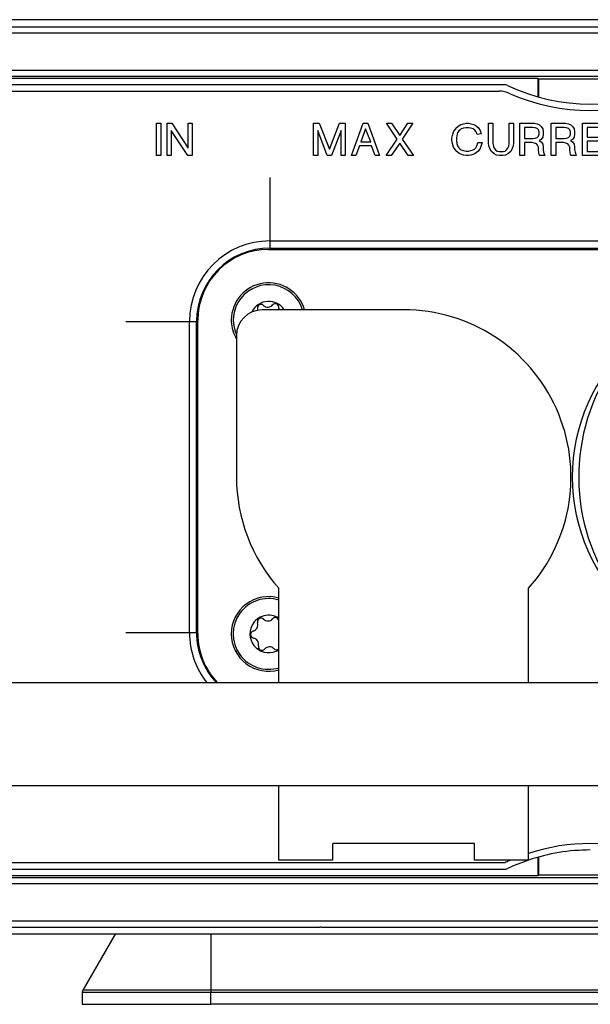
# Model space of a CAD drawing. Header units: millimetres. Extents: x -316 to -124, y 76 to 166.
# Tile 4 of 8: x -264 to -220, y 82 to 158. Entities that reach past the tile are written whole.
import ezdxf

# ---------------------------------------------------------------- set-up
doc = ezdxf.new("R2010")
doc.units = ezdxf.units.MM

# ---------------------------------------------------------------- blocks, each defined once
blk = doc.blocks.new('Linsenschraube_DIN7500-M4x12-TX20-P-R2R_3_1_1_1_1_1_1__10', base_point=(-253.25, 87.721))
at = {"color": 1, "linetype": 'Continuous'}
for p, q in [((-253.25, 87.721), (-252.572, 87.721)), ((-252.572, 87.721), (-252.1, 87.721)), ((-252.1, 87.721), (-247.797, 87.721)), ((-247.797, 87.721), (-246.9, 87.721)), ((-246.9, 87.721), (-245.75, 87.721))]:
    blk.add_line(p, q, dxfattribs=at)
blk = doc.blocks.new('05_02515_P_Linsenschraube_DIN7985-M4x10_1_1_1_1_1_1__12', base_point=(-248.4, 106.721))
at = {"color": 7, "linetype": 'Continuous'}
for p, q in [((-247.145, 106.721), (-248.4, 106.721)), ((-246.4, 106.721), (-247.145, 106.721)), ((-244.2, 106.721), (-246.4, 106.721)), ((-244.07, 106.721), (-244.2, 106.721)), ((-242.4, 106.721), (-244.07, 106.721)), ((-240.4, 106.721), (-242.4, 106.721))]:
    blk.add_line(p, q, dxfattribs=at)
blk = doc.blocks.new('Print-bestückt__13', base_point=(-264.2, 106.721))
at = {"color": 7, "linetype": 'Continuous'}
for p, q in [((-255.399, 106.721), (-264.2, 106.721)), ((-249.057, 106.721), (-255.399, 106.721)), ((-248.976, 106.721), (-249.057, 106.721)), ((-248.4, 106.721), (-248.976, 106.721)), ((-247.145, 106.721), (-248.4, 106.721)), ((-246.4, 106.721), (-247.145, 106.721)), ((-244.2, 106.721), (-246.4, 106.721)), ((-244.07, 106.721), (-244.2, 106.721)), ((-242.4, 106.721), (-244.07, 106.721)), ((-240.4, 106.721), (-242.4, 106.721)), ((-224.8, 106.721), (-240.4, 106.721)), ((-215.2, 106.721), (-224.8, 106.721)), ((-199.6, 106.721), (-215.2, 106.721)), ((-197.6, 106.721), (-199.6, 106.721)), ((-195.93, 106.721), (-197.6, 106.721)), ((-195.8, 106.721), (-195.93, 106.721)), ((-193.6, 106.721), (-195.8, 106.721)), ((-192.855, 106.721), (-193.6, 106.721)), ((-191.6, 106.721), (-192.855, 106.721)), ((-191.024, 106.721), (-191.6, 106.721)), ((-190.943, 106.721), (-191.024, 106.721)), ((-187.1, 106.721), (-190.943, 106.721))]:
    blk.add_line(p, q, dxfattribs=at)
blk = doc.blocks.new('Senkschraube_ISO14586-C-TX10-A4-2_1_1_1_1__16', base_point=(-247.75, 107.771))
at = {"color": 7, "linetype": 'Continuous'}
for centre, radius, start, end in [((-245, 110.521), 2.75, 73.08761, 286.91239), ((-245, 110.521), 1.452, 56.56581, 152.29033), ((-244.479, 111.512), 0.28, 345.63209, 138.94857), ((-245, 110.521), 1.452, 152.29033, 303.43419), ((-246.327, 111.217), 0.49, 285.63208, 18.94857), ((-245.598, 111.468), 0.28, 45.6321, 198.94857), ((-245.06, 112.018), 0.49, 225.63208, 318.94857), ((-246.119, 110.476), 0.28, 105.6321, 258.94855), ((-246.267, 109.72), 0.49, 345.63208, 78.94858), ((-245.521, 109.529), 0.28, 165.6321, 318.94856), ((-244.94, 109.023), 0.49, 45.63209, 138.94858), ((-244.402, 109.574), 0.28, 225.63209, 316.0796)]:
    blk.add_arc(centre, radius, start, end, dxfattribs=at)
blk = doc.blocks.new('Senkschraube_ISO14586-C-TX10-A4-2_1_1_1__17', base_point=(-247.75, 133.774))
at = {"color": 7, "linetype": 'Continuous'}
for centre, radius, start, end in [((-245, 134.921), 2.75, 16.91239, 204.65486), ((-245, 134.921), 1.452, 33.43419, 152.29033), ((-245, 134.921), 1.452, 152.29033, 154.31578), ((-245.598, 135.868), 0.28, 45.6321, 198.94857), ((-246.327, 135.617), 0.49, 8.65673, 18.94857), ((-245.06, 136.418), 0.49, 225.63208, 318.94857), ((-244.479, 135.912), 0.28, 345.63209, 138.94857), ((-243.733, 135.721), 0.49, 165.63209, 180)]:
    blk.add_arc(centre, radius, start, end, dxfattribs=at)
blk = doc.blocks.new('Geraetestecker-NAC3PX__21', base_point=(-250.5, 106.721))
at = {"color": 7, "linetype": 'Continuous'}
for p, q in [((-245, 140.421), (-195, 140.421)), ((-250.5, 110.521), (-250.5, 134.921)), ((-189.5, 134.921), (-189.5, 110.521))]:
    blk.add_line(p, q, dxfattribs=at)
for centre, radius, start, end in [((-245, 134.921), 5.5, 90, 180), ((-195, 134.921), 5.5, 0, 90), ((-245, 134.921), 2.9, 16.01339, 180), ((-244.9, 134.871), 3.001, 179.04529, 180.95471), ((-245.001, 134.924), 2.901, 182.04201, 210.51741), ((-207.2, 122.721), 14.2, 132.52013, 180), ((-207.2, 122.721), 14.2, 180, 227.47987), ((-245, 110.521), 2.9, 73.98661, 180), ((-195, 110.521), 2.9, 253.98661, 59.68174), ((-245, 110.521), 5.5, 180, 223.70211), ((-245, 110.521), 2.9, 180, 286.01339), ((-195, 110.521), 5.5, 316.29789, 0)]:
    blk.add_arc(centre, radius, start, end, dxfattribs=at)
blk = doc.blocks.new('Buegelgriff__22', base_point=(-290, 96.721))
at = {"color": 7, "linetype": 'Continuous'}
for p, q in [((-264.2, 106.721), (-270, 106.721)), ((-255.399, 106.721), (-264.2, 106.721)), ((-249.057, 106.721), (-255.399, 106.721)), ((-248.976, 106.721), (-249.057, 106.721)), ((-248.4, 106.721), (-248.976, 106.721)), ((-247.145, 106.721), (-248.4, 106.721)), ((-246.4, 106.721), (-247.145, 106.721)), ((-244.2, 106.721), (-246.4, 106.721)), ((-244.07, 106.721), (-244.2, 106.721)), ((-242.4, 106.721), (-244.07, 106.721)), ((-240.4, 106.721), (-242.4, 106.721)), ((-224.8, 106.721), (-240.4, 106.721)), ((-215.2, 106.721), (-224.8, 106.721)), ((-170, 98.721), (-270, 98.721))]:
    blk.add_line(p, q, dxfattribs=at)
blk = doc.blocks.new('Kupplungsplatte__27', base_point=(-259.5, 81.721))
at = {"color": 7, "linetype": 'Continuous'}
for p, q in [((-250.134, 91.721), (-253.726, 91.721)), ((-249.75, 91.721), (-250.134, 91.721)), ((-249.5, 91.721), (-249.75, 91.721)), ((-245.5, 91.721), (-249.5, 91.721)), ((-244.495, 91.721), (-245.5, 91.721)), ((-243.246, 91.721), (-244.495, 91.721)), ((-241.25, 91.721), (-243.246, 91.721)), ((-237, 91.721), (-241.25, 91.721)), ((-232.75, 91.721), (-237, 91.721)), ((-228.5, 91.721), (-232.75, 91.721)), ((-224.25, 91.721), (-228.5, 91.721)), ((-224.07, 91.721), (-224.25, 91.721)), ((-215.75, 91.721), (-215.93, 91.721)), ((-211.5, 91.721), (-215.75, 91.721)), ((-207.25, 91.721), (-211.5, 91.721)), ((-203, 91.721), (-207.25, 91.721)), ((-198.75, 91.721), (-203, 91.721)), ((-196.754, 91.721), (-198.75, 91.721)), ((-195.505, 91.721), (-196.754, 91.721)), ((-194.5, 91.721), (-195.505, 91.721)), ((-190.5, 91.721), (-194.5, 91.721)), ((-190.25, 91.721), (-190.5, 91.721)), ((-189.866, 91.721), (-190.25, 91.721)), ((-186.274, 91.721), (-189.866, 91.721)), ((-256.936, 87.162), (-259.443, 82.819)), ((-183.064, 87.162), (-180.557, 82.819)), ((-259.483, 82.674), (-259.5, 81.721)), ((-180.517, 82.674), (-180.5, 81.721)), ((-259.5, 81.721), (-249.5, 81.721)), ((-190.5, 81.721), (-249.5, 81.721)), ((-180.5, 81.721), (-190.5, 81.721))]:
    blk.add_line(p, q, dxfattribs=at)
at = {"color": 1, "linetype": 'Continuous'}
for p, q in [((-227.132, 87.721), (-226.994, 87.721)), ((-249.5, 87.162), (-249.5, 82.819)), ((-190.5, 87.162), (-190.5, 82.819)), ((-249.5, 82.819), (-259.443, 82.819)), ((-190.5, 82.819), (-249.5, 82.819)), ((-249.5, 82.819), (-249.5, 82.674)), ((-190.5, 82.819), (-190.5, 82.674)), ((-190.5, 82.819), (-180.557, 82.819)), ((-259.483, 82.674), (-249.5, 82.674)), ((-249.5, 82.674), (-190.5, 82.674)), ((-249.5, 81.721), (-249.5, 82.674)), ((-190.5, 81.721), (-190.5, 82.674)), ((-180.517, 82.674), (-190.5, 82.674))]:
    blk.add_line(p, q, dxfattribs=at)
blk.add_arc((-240.905, 86.721), 1, 90.51811, 97.01025, dxfattribs=at)
at = {"color": 7, "linetype": 'Continuous'}
for centre, start, end in [((-259.183, 82.669), 150, 179), ((-180.817, 82.669), 1, 30)]:
    blk.add_arc(centre, 0.3, start, end, dxfattribs=at)
blk = doc.blocks.new('Gummi-Dichtkappe-SCNAC-PX__28', base_point=(-256.1, 92.921))
at = {"color": 1, "linetype": 'Continuous'}
for p, q in [((-244.9, 146.021), (-244.9, 141.075)), ((-195.1, 146.021), (-195.1, 141.075)), ((-244.9, 141.075), (-195.1, 141.075)), ((-244.9, 141.075), (-244.9, 140.521)), ((-195.1, 141.075), (-195.1, 140.521)), ((-256.1, 134.821), (-251.154, 134.821)), ((-251.154, 110.621), (-251.154, 134.821)), ((-251.154, 134.821), (-250.6, 134.821)), ((-188.846, 134.821), (-189.4, 134.821)), ((-188.846, 134.821), (-188.846, 110.621)), ((-183.9, 134.821), (-188.846, 134.821)), ((-256.1, 110.621), (-251.154, 110.621)), ((-251.154, 110.621), (-250.6, 110.621)), ((-188.846, 110.621), (-189.4, 110.621)), ((-183.9, 110.621), (-188.846, 110.621))]:
    blk.add_line(p, q, dxfattribs=at)
at = {"color": 7, "linetype": 'Continuous'}
for p, q in [((-244.9, 140.521), (-195.1, 140.521)), ((-192.1, 138.121), (-205.5, 138.121)), ((-234.5, 135.721), (-245.5, 135.721)), ((-190.1, 122.721), (-190.1, 136.121)), ((-250.6, 110.621), (-250.6, 134.821)), ((-189.4, 134.821), (-189.4, 110.621)), ((-247.5, 133.721), (-247.5, 122.721)), ((-244.208, 111.443), (-244.2, 114.066)), ((-224.8, 106.721), (-224.8, 114.066)), ((-244.2, 106.721), (-244.208, 111.443)), ((-215.2, 110.76), (-215.2, 106.721)), ((-195.8, 110.76), (-195.792, 109.599)), ((-195.792, 109.599), (-195.8, 106.721)), ((-244.2, 92.921), (-244.2, 98.721)), ((-224.803, 92.931), (-224.8, 98.721)), ((-215.2, 98.721), (-215.197, 92.931)), ((-195.8, 98.721), (-195.8, 92.921)), ((-229, 94.221), (-240, 94.221)), ((-240, 92.921), (-240, 94.221)), ((-229, 92.921), (-229, 94.221)), ((-211, 94.221), (-200, 94.221)), ((-211, 94.221), (-211, 92.921)), ((-200, 94.221), (-200, 92.921)), ((-240, 92.921), (-244.2, 92.921)), ((-224.803, 92.931), (-229, 92.921)), ((-215.197, 92.931), (-211, 92.921)), ((-200, 92.921), (-195.8, 92.921))]:
    blk.add_line(p, q, dxfattribs=at)
at = {"color": 1, "linetype": 'Continuous'}
for centre, start, end in [((-244.9, 134.821), 90, 180), ((-195.1, 134.821), 0, 90), ((-244.9, 110.621), 180, 218.57698), ((-195.1, 110.621), 321.42302, 0)]:
    blk.add_arc(centre, 6.254, start, end, dxfattribs=at)
at = {"color": 7, "linetype": 'Continuous'}
for centre, radius, start, end in [((-244.9, 134.821), 5.7, 90, 180), ((-195.1, 134.821), 5.7, 0, 90), ((-205.5, 122.721), 15.4, 90, 230.95946), ((-192.1, 136.121), 2, 0, 90), ((-245.5, 133.721), 2, 90, 180), ((-234.5, 122.721), 13, 318.2583, 90), ((-244.9, 134.871), 3.001, 179.04529, 180.95471), ((-234.5, 122.721), 13, 180, 221.7417), ((-205.5, 122.721), 15.4, 309.04054, 360), ((-244.9, 110.621), 5.7, 180, 223.17355), ((-195.1, 110.621), 5.7, 316.82645, 0)]:
    blk.add_arc(centre, radius, start, end, dxfattribs=at)
blk = doc.blocks.new('Gehaeuseschale-unten__29', base_point=(-304.002, 91.721))
at = {"color": 7, "linetype": 'Continuous'}
for p, q in [((-262.5, 91.721), (-266.25, 91.721)), ((-258.25, 91.721), (-262.5, 91.721)), ((-254, 91.721), (-258.25, 91.721)), ((-253.726, 91.721), (-254, 91.721)), ((-250.134, 91.721), (-253.726, 91.721)), ((-249.75, 91.721), (-250.134, 91.721)), ((-249.5, 91.721), (-249.75, 91.721)), ((-245.5, 91.721), (-249.5, 91.721)), ((-244.495, 91.721), (-245.5, 91.721)), ((-243.246, 91.721), (-244.495, 91.721)), ((-241.25, 91.721), (-243.246, 91.721)), ((-237, 91.721), (-241.25, 91.721)), ((-232.75, 91.721), (-237, 91.721)), ((-228.5, 91.721), (-232.75, 91.721)), ((-224.25, 91.721), (-228.5, 91.721)), ((-224.07, 91.721), (-224.25, 91.721))]:
    blk.add_line(p, q, dxfattribs=at)
blk = doc.blocks.new('Gehaeuseschale-unten-L5_0007876-schwarz__30', base_point=(-304.002, 91.721))
at = {"color": 7, "linetype": 'Continuous'}
for p, q in [((-262.5, 91.721), (-266.25, 91.721)), ((-258.25, 91.721), (-262.5, 91.721)), ((-254, 91.721), (-258.25, 91.721)), ((-253.726, 91.721), (-254, 91.721)), ((-250.134, 91.721), (-253.726, 91.721)), ((-249.75, 91.721), (-250.134, 91.721)), ((-249.5, 91.721), (-249.75, 91.721)), ((-245.5, 91.721), (-249.5, 91.721)), ((-244.495, 91.721), (-245.5, 91.721)), ((-243.246, 91.721), (-244.495, 91.721)), ((-241.25, 91.721), (-243.246, 91.721)), ((-237, 91.721), (-241.25, 91.721)), ((-232.75, 91.721), (-237, 91.721)), ((-228.5, 91.721), (-232.75, 91.721)), ((-224.25, 91.721), (-228.5, 91.721)), ((-224.07, 91.721), (-224.25, 91.721))]:
    blk.add_line(p, q, dxfattribs=at)
blk = doc.blocks.new('Rueckplatte__34', base_point=(-310.5, 84.221))
at = {"color": 7, "linetype": 'Continuous'}
for p, q in [((-226.652, 153.221), (-278.346, 153.221)), ((-278.346, 92.221), (-226.652, 92.221))]:
    blk.add_line(p, q, dxfattribs=at)
for centre, radius, start, end in [((-226.652, 152.721), 0.5, 64.58538, 90), ((-220, 166.721), 15, 244.58538, 295.41462), ((-220, 78.721), 15, 90, 108.6767), ((-220, 78.721), 15, 108.6767, 115.41462), ((-226.652, 92.721), 0.5, 270, 295.41462)]:
    blk.add_arc(centre, radius, start, end, dxfattribs=at)
blk = doc.blocks.new('Frontplatte__35', base_point=(-310.5, 84.221))
at = {"color": 7, "linetype": 'Continuous'}
for p, q in [((-226.652, 153.221), (-278.346, 153.221)), ((-278.346, 92.221), (-226.652, 92.221))]:
    blk.add_line(p, q, dxfattribs=at)
for centre, radius, start, end in [((-226.652, 152.721), 0.5, 64.58538, 90), ((-220, 166.721), 15, 244.58538, 295.41462), ((-220, 78.721), 15, 90, 108.6767), ((-220, 78.721), 15, 108.6767, 115.41462), ((-226.652, 92.721), 0.5, 270, 295.41462)]:
    blk.add_arc(centre, radius, start, end, dxfattribs=at)
blk = doc.blocks.new('Verbindungsteil-L5_0007877-schwarz__36', base_point=(-315.559, 75.721))
at = {"color": 7, "linetype": 'Continuous'}
for p, q in [((-161.657, 158.279), (-278.343, 158.279)), ((-224, 153.599), (-224, 153.651)), ((-216, 153.651), (-224, 153.651)), ((-224, 152.264), (-224, 153.599)), ((-229.469, 149.877), (-229.656, 149.877)), ((-224.469, 149.908), (-225.125, 149.908)), ((-224.281, 149.877), (-224.469, 149.908)), ((-222.031, 149.908), (-222.688, 149.908)), ((-221.844, 149.877), (-222.031, 149.908)), ((-218.813, 149.908), (-220.25, 149.908)), ((-229.844, 148.096), (-229.656, 148.064)), ((-229.656, 148.064), (-229.469, 148.064)), ((-229.469, 148.064), (-229.281, 148.096)), ((-224, 91.791), (-224, 93.178)), ((-224, 91.791), (-216, 91.791)), ((-161.657, 87.162), (-278.343, 87.162))]:
    blk.add_line(p, q, dxfattribs=at)
blk = doc.blocks.new('Verbindungsteil__37', base_point=(-315.559, 75.721))
at = {"color": 7, "linetype": 'Continuous'}
for p, q in [((-161.657, 158.279), (-278.343, 158.279)), ((-224, 153.599), (-224, 153.651)), ((-216, 153.651), (-224, 153.651)), ((-224, 152.264), (-224, 153.599)), ((-229.469, 149.877), (-229.656, 149.877)), ((-224.469, 149.908), (-225.125, 149.908)), ((-224.281, 149.877), (-224.469, 149.908)), ((-222.031, 149.908), (-222.688, 149.908)), ((-221.844, 149.877), (-222.031, 149.908)), ((-218.813, 149.908), (-220.25, 149.908)), ((-229.844, 148.096), (-229.656, 148.064)), ((-229.656, 148.064), (-229.469, 148.064)), ((-229.469, 148.064), (-229.281, 148.096)), ((-224, 91.791), (-224, 93.178)), ((-224, 91.791), (-216, 91.791)), ((-161.657, 87.162), (-278.343, 87.162))]:
    blk.add_line(p, q, dxfattribs=at)
blk = doc.blocks.new('Gehaeuseschale-oben-L5_0007875-schwarz__38', base_point=(-304.002, 124.221))
at = {"color": 7, "linetype": 'Continuous'}
for p, q in [((-266.75, 153.721), (-262.5, 153.721)), ((-262.5, 153.721), (-258.25, 153.721)), ((-258.25, 153.721), (-255, 153.721)), ((-255, 153.721), (-254, 153.721)), ((-254, 153.721), (-249.75, 153.721)), ((-249.75, 153.721), (-245.5, 153.721)), ((-245.5, 153.721), (-241.25, 153.721)), ((-241.25, 153.721), (-237, 153.721)), ((-237, 153.721), (-232.75, 153.721)), ((-232.75, 153.721), (-228.5, 153.721)), ((-228.5, 153.721), (-224.25, 153.721)), ((-224.25, 153.721), (-224.07, 153.721))]:
    blk.add_line(p, q, dxfattribs=at)
blk = doc.blocks.new('Etikett-S60-PSU__39', base_point=(-255, 153.721))
at = {"color": 7, "linetype": 'Continuous'}
for p, q in [((-255, 153.721), (-254, 153.721)), ((-254, 153.721), (-249.75, 153.721)), ((-249.75, 153.721), (-245.5, 153.721)), ((-245.5, 153.721), (-241.25, 153.721)), ((-241.25, 153.721), (-237, 153.721)), ((-237, 153.721), (-232.75, 153.721)), ((-232.75, 153.721), (-228.5, 153.721)), ((-228.5, 153.721), (-224.25, 153.721)), ((-224.25, 153.721), (-224.07, 153.721)), ((-215.93, 153.721), (-215.75, 153.721)), ((-215.75, 153.721), (-211.5, 153.721)), ((-211.5, 153.721), (-207.25, 153.721)), ((-207.25, 153.721), (-203, 153.721)), ((-203, 153.721), (-198.75, 153.721)), ((-198.75, 153.721), (-194.5, 153.721)), ((-194.5, 153.721), (-190.25, 153.721)), ((-190.25, 153.721), (-186, 153.721)), ((-186, 153.721), (-185, 153.721))]:
    blk.add_line(p, q, dxfattribs=at)
blk = doc.blocks.new('Etikett-S60-PSU-Kopie-L5_0007841-schwarz__40', base_point=(-255, 153.721))
at = {"color": 7, "linetype": 'Continuous'}
for p, q in [((-255, 153.721), (-254, 153.721)), ((-254, 153.721), (-249.75, 153.721)), ((-249.75, 153.721), (-245.5, 153.721)), ((-245.5, 153.721), (-241.25, 153.721)), ((-241.25, 153.721), (-237, 153.721)), ((-237, 153.721), (-232.75, 153.721)), ((-232.75, 153.721), (-228.5, 153.721)), ((-228.5, 153.721), (-224.25, 153.721)), ((-224.25, 153.721), (-224.07, 153.721)), ((-215.93, 153.721), (-215.75, 153.721)), ((-215.75, 153.721), (-211.5, 153.721)), ((-211.5, 153.721), (-207.25, 153.721)), ((-207.25, 153.721), (-203, 153.721)), ((-203, 153.721), (-198.75, 153.721)), ((-198.75, 153.721), (-194.5, 153.721)), ((-194.5, 153.721), (-190.25, 153.721)), ((-190.25, 153.721), (-186, 153.721)), ((-186, 153.721), (-185, 153.721))]:
    blk.add_line(p, q, dxfattribs=at)
blk = doc.blocks.new('Gehaeuseschale-oben__41', base_point=(-304.002, 124.221))
at = {"color": 7, "linetype": 'Continuous'}
for p, q in [((-266.75, 153.721), (-262.5, 153.721)), ((-262.5, 153.721), (-258.25, 153.721)), ((-258.25, 153.721), (-255, 153.721)), ((-255, 153.721), (-254, 153.721)), ((-254, 153.721), (-249.75, 153.721)), ((-249.75, 153.721), (-245.5, 153.721)), ((-245.5, 153.721), (-241.25, 153.721)), ((-241.25, 153.721), (-237, 153.721)), ((-237, 153.721), (-232.75, 153.721)), ((-232.75, 153.721), (-228.5, 153.721)), ((-228.5, 153.721), (-224.25, 153.721)), ((-224.25, 153.721), (-224.07, 153.721))]:
    blk.add_line(p, q, dxfattribs=at)
blk = doc.blocks.new('Verbindungsteil_1__42', base_point=(-315.559, 75.721))
at = {"color": 7, "linetype": 'Continuous'}
for p, q in [((-161.657, 158.279), (-278.343, 158.279)), ((-266.75, 153.721), (-262.5, 153.721)), ((-262.5, 153.721), (-258.25, 153.721)), ((-258.25, 153.721), (-255, 153.721)), ((-255, 153.721), (-254, 153.721)), ((-254, 153.721), (-249.75, 153.721)), ((-249.75, 153.721), (-245.5, 153.721)), ((-245.5, 153.721), (-241.25, 153.721)), ((-241.25, 153.721), (-237, 153.721)), ((-237, 153.721), (-232.75, 153.721)), ((-232.75, 153.721), (-228.5, 153.721)), ((-228.5, 153.721), (-224.25, 153.721)), ((-224.25, 153.721), (-224.07, 153.721)), ((-224.07, 153.721), (-224.07, 152.283)), ((-224, 153.651), (-224.07, 153.721)), ((-224, 153.599), (-224, 153.651)), ((-216, 153.651), (-224, 153.651)), ((-224, 152.264), (-224, 153.599)), ((-223.969, 149.564), (-224.031, 149.721)), ((-224.031, 149.221), (-223.969, 149.377)), ((-223.969, 149.377), (-223.969, 149.564)), ((-224.031, 148.189), (-224.031, 148.377)), ((-224, 147.939), (-224.031, 148.189)), ((-224.07, 93.158), (-224.07, 91.721)), ((-224, 91.791), (-224, 93.178)), ((-262.5, 91.721), (-266.25, 91.721)), ((-258.25, 91.721), (-262.5, 91.721)), ((-254, 91.721), (-258.25, 91.721)), ((-253.726, 91.721), (-254, 91.721)), ((-250.134, 91.721), (-253.726, 91.721)), ((-249.75, 91.721), (-250.134, 91.721)), ((-249.5, 91.721), (-249.75, 91.721)), ((-245.5, 91.721), (-249.5, 91.721)), ((-244.495, 91.721), (-245.5, 91.721)), ((-243.246, 91.721), (-244.495, 91.721)), ((-241.25, 91.721), (-243.246, 91.721)), ((-237, 91.721), (-241.25, 91.721)), ((-232.75, 91.721), (-237, 91.721)), ((-228.5, 91.721), (-232.75, 91.721)), ((-224.25, 91.721), (-228.5, 91.721)), ((-224.07, 91.721), (-224.25, 91.721)), ((-224, 91.791), (-224.07, 91.721)), ((-224, 91.791), (-216, 91.791)), ((-161.657, 87.162), (-278.343, 87.162))]:
    blk.add_line(p, q, dxfattribs=at)
at = {"color": 1, "linetype": 'Continuous'}
for p, q in [((-278.343, 157.729), (-161.657, 157.729)), ((-161.657, 157.229), (-278.343, 157.229)), ((-278.343, 154.352), (-161.657, 154.352)), ((-161.657, 153.852), (-278.343, 153.852)), ((-278.343, 91.59), (-161.657, 91.59)), ((-161.657, 91.09), (-278.343, 91.09)), ((-278.343, 88.212), (-161.657, 88.212)), ((-278.343, 87.712), (-253.25, 87.721)), ((-253.25, 87.721), (-252.572, 87.721)), ((-252.572, 87.721), (-252.1, 87.721)), ((-252.1, 87.721), (-247.797, 87.721)), ((-247.797, 87.721), (-246.9, 87.721)), ((-246.9, 87.721), (-245.75, 87.721)), ((-245.75, 87.721), (-244.059, 87.721)), ((-244.059, 87.721), (-243.735, 87.721)), ((-243.735, 87.721), (-242.901, 87.721)), ((-242.901, 87.721), (-241.294, 87.721)), ((-241.294, 87.721), (-241.027, 87.713)), ((-240.914, 87.721), (-240.738, 87.721)), ((-240.738, 87.721), (-236.965, 87.721)), ((-236.965, 87.721), (-230.194, 87.721)), ((-230.194, 87.721), (-229.338, 87.721)), ((-229.338, 87.721), (-229.129, 87.721)), ((-229.129, 87.721), (-228.006, 87.721)), ((-228.006, 87.721), (-227.132, 87.721)), ((-227.132, 87.721), (-226.994, 87.721)), ((-226.994, 87.721), (-225.662, 87.721)), ((-225.662, 87.721), (-224.806, 87.721)), ((-224.806, 87.721), (-222.263, 87.721)), ((-222.263, 87.721), (-217.737, 87.721))]:
    blk.add_line(p, q, dxfattribs=at)
blk.add_arc((-240.905, 86.721), 1, 90.51811, 97.01025, dxfattribs=at)
blk = doc.blocks.new('Verbindungsteil-L5_0007877-schwarz_1__43', base_point=(-315.559, 75.721))
at = {"color": 7, "linetype": 'Continuous'}
for p, q in [((-161.657, 158.279), (-278.343, 158.279)), ((-266.75, 153.721), (-262.5, 153.721)), ((-262.5, 153.721), (-258.25, 153.721)), ((-258.25, 153.721), (-255, 153.721)), ((-255, 153.721), (-254, 153.721)), ((-254, 153.721), (-249.75, 153.721)), ((-249.75, 153.721), (-245.5, 153.721)), ((-245.5, 153.721), (-241.25, 153.721)), ((-241.25, 153.721), (-237, 153.721)), ((-237, 153.721), (-232.75, 153.721)), ((-232.75, 153.721), (-228.5, 153.721)), ((-228.5, 153.721), (-224.25, 153.721)), ((-224.25, 153.721), (-224.07, 153.721)), ((-224.07, 153.721), (-224.07, 152.283)), ((-224, 153.651), (-224.07, 153.721)), ((-224, 153.599), (-224, 153.651)), ((-216, 153.651), (-224, 153.651)), ((-224, 152.264), (-224, 153.599)), ((-223.969, 149.564), (-224.031, 149.721)), ((-224.031, 149.221), (-223.969, 149.377)), ((-223.969, 149.377), (-223.969, 149.564)), ((-224.031, 148.189), (-224.031, 148.377)), ((-224, 147.939), (-224.031, 148.189)), ((-224.07, 93.158), (-224.07, 91.721)), ((-224, 91.791), (-224, 93.178)), ((-262.5, 91.721), (-266.25, 91.721)), ((-258.25, 91.721), (-262.5, 91.721)), ((-254, 91.721), (-258.25, 91.721)), ((-253.726, 91.721), (-254, 91.721)), ((-250.134, 91.721), (-253.726, 91.721)), ((-249.75, 91.721), (-250.134, 91.721)), ((-249.5, 91.721), (-249.75, 91.721)), ((-245.5, 91.721), (-249.5, 91.721)), ((-244.495, 91.721), (-245.5, 91.721)), ((-243.246, 91.721), (-244.495, 91.721)), ((-241.25, 91.721), (-243.246, 91.721)), ((-237, 91.721), (-241.25, 91.721)), ((-232.75, 91.721), (-237, 91.721)), ((-228.5, 91.721), (-232.75, 91.721)), ((-224.25, 91.721), (-228.5, 91.721)), ((-224.07, 91.721), (-224.25, 91.721)), ((-224, 91.791), (-224.07, 91.721)), ((-224, 91.791), (-216, 91.791)), ((-161.657, 87.162), (-278.343, 87.162))]:
    blk.add_line(p, q, dxfattribs=at)
at = {"color": 1, "linetype": 'Continuous'}
for p, q in [((-278.343, 157.729), (-161.657, 157.729)), ((-161.657, 157.229), (-278.343, 157.229)), ((-278.343, 154.352), (-161.657, 154.352)), ((-161.657, 153.852), (-278.343, 153.852)), ((-278.343, 91.59), (-161.657, 91.59)), ((-161.657, 91.09), (-278.343, 91.09)), ((-278.343, 88.212), (-161.657, 88.212)), ((-278.343, 87.712), (-253.25, 87.721)), ((-253.25, 87.721), (-252.572, 87.721)), ((-252.572, 87.721), (-252.1, 87.721)), ((-252.1, 87.721), (-247.797, 87.721)), ((-247.797, 87.721), (-246.9, 87.721)), ((-246.9, 87.721), (-245.75, 87.721)), ((-245.75, 87.721), (-244.059, 87.721)), ((-244.059, 87.721), (-243.735, 87.721)), ((-243.735, 87.721), (-242.901, 87.721)), ((-242.901, 87.721), (-241.294, 87.721)), ((-241.294, 87.721), (-241.027, 87.713)), ((-240.914, 87.721), (-240.738, 87.721)), ((-240.738, 87.721), (-236.965, 87.721)), ((-236.965, 87.721), (-230.194, 87.721)), ((-230.194, 87.721), (-229.338, 87.721)), ((-229.338, 87.721), (-229.129, 87.721)), ((-229.129, 87.721), (-228.006, 87.721)), ((-228.006, 87.721), (-227.132, 87.721)), ((-227.132, 87.721), (-226.994, 87.721)), ((-226.994, 87.721), (-225.662, 87.721)), ((-225.662, 87.721), (-224.806, 87.721)), ((-224.806, 87.721), (-222.263, 87.721)), ((-222.263, 87.721), (-217.737, 87.721))]:
    blk.add_line(p, q, dxfattribs=at)
blk.add_arc((-240.905, 86.721), 1, 90.51811, 97.01025, dxfattribs=at)
blk = doc.blocks.new('Typenschild-S60-PSU-Kopie-L5_0007851-schwarz__44', base_point=(-310, 84.721))
at = {"color": 7, "linetype": 'Continuous'}
for p, q in [((-278.761, 152.721), (-227.089, 152.721)), ((-227.089, 92.721), (-278.761, 92.721))]:
    blk.add_line(p, q, dxfattribs=at)
for centre, radius, start, end in [((-227.089, 150.721), 2, 66.10449, 90), ((-220, 166.721), 15.5, 246.10449, 293.89551), ((-220, 78.721), 15.5, 71.96021, 108.03979), ((-220, 78.721), 15.5, 113.63342, 113.89551)]:
    blk.add_arc(centre, radius, start, end, dxfattribs=at)
blk = doc.blocks.new('Typenschild-S60-PSU__45', base_point=(-310, 84.721))
at = {"color": 7, "linetype": 'Continuous'}
for p, q in [((-278.761, 152.721), (-227.089, 152.721)), ((-227.089, 92.721), (-278.761, 92.721))]:
    blk.add_line(p, q, dxfattribs=at)
for centre, radius, start, end in [((-227.089, 150.721), 2, 66.10449, 90), ((-220, 166.721), 15.5, 246.10449, 293.89551), ((-220, 78.721), 15.5, 71.96021, 108.03979), ((-220, 78.721), 15.5, 113.63342, 113.89551)]:
    blk.add_arc(centre, radius, start, end, dxfattribs=at)
blk = doc.blocks.new('Frontschild__46', base_point=(-310, 84.721))
at = {"color": 7, "linetype": 'Continuous'}
for p, q in [((-278.761, 152.721), (-227.089, 152.721)), ((-253.719, 147.721), (-253.719, 150.221)), ((-253.719, 150.221), (-253.375, 150.221)), ((-253.375, 150.221), (-253.375, 147.721)), ((-252.875, 147.721), (-252.875, 150.221)), ((-252.875, 150.221), (-252.531, 150.221)), ((-252.531, 150.221), (-251.25, 148.283)), ((-251.25, 148.283), (-251.25, 150.221)), ((-251.25, 150.221), (-250.938, 150.221)), ((-250.938, 150.221), (-250.938, 147.721)), ((-241.5, 147.721), (-241.5, 150.221)), ((-241.5, 150.221), (-241.063, 150.221)), ((-241.063, 150.221), (-240.281, 148.221)), ((-240.281, 148.221), (-239.5, 150.221)), ((-239.5, 150.221), (-239.063, 150.221)), ((-239.063, 150.221), (-239.063, 147.721)), ((-238.563, 147.721), (-237.656, 150.221)), ((-237.656, 150.221), (-237.281, 150.221)), ((-237.281, 150.221), (-236.375, 147.721)), ((-235, 149.002), (-235.844, 150.221)), ((-235.844, 150.221), (-235.438, 150.221)), ((-235.438, 150.221), (-234.813, 149.283)), ((-234.813, 149.283), (-234.188, 150.221)), ((-233.781, 150.221), (-234.625, 149.002)), ((-234.188, 150.221), (-233.781, 150.221)), ((-230.375, 149.908), (-230.188, 150.064)), ((-230.188, 150.064), (-230.063, 150.127)), ((-230.063, 150.127), (-229.844, 150.189)), ((-229.844, 150.189), (-229.656, 150.221)), ((-229.656, 150.221), (-229.469, 150.221)), ((-229.469, 150.221), (-229.281, 150.189)), ((-229.281, 150.189), (-229.063, 150.127)), ((-229.063, 150.127), (-228.875, 150.033)), ((-227.906, 148.689), (-227.906, 150.221)), ((-227.906, 150.221), (-227.563, 150.221)), ((-227.563, 150.221), (-227.563, 148.658)), ((-226.313, 148.658), (-226.313, 150.221)), ((-226.313, 150.221), (-225.969, 150.221)), ((-225.969, 150.221), (-225.969, 148.689)), ((-225.469, 147.721), (-225.469, 150.221)), ((-225.469, 150.221), (-224.375, 150.221)), ((-224.375, 150.221), (-224.125, 150.189)), ((-224.125, 150.189), (-223.938, 150.096)), ((-223.938, 150.096), (-223.813, 149.971)), ((-223.031, 147.721), (-223.031, 150.221)), ((-223.031, 150.221), (-221.938, 150.221)), ((-221.938, 150.221), (-221.688, 150.189)), ((-221.688, 150.189), (-221.5, 150.096)), ((-221.5, 150.096), (-221.375, 149.971)), ((-220.594, 150.221), (-218.813, 150.221)), ((-220.594, 147.721), (-220.594, 150.221)), ((-252.563, 149.658), (-252.563, 147.721)), ((-251.281, 147.721), (-252.563, 149.658)), ((-241.188, 149.658), (-241.188, 147.721)), ((-240.438, 147.721), (-241.188, 149.658)), ((-239.375, 149.658), (-240.125, 147.721)), ((-239.375, 147.721), (-239.375, 149.658)), ((-237.469, 149.783), (-237.844, 148.783)), ((-237.063, 148.783), (-237.469, 149.783)), ((-230.719, 149.283), (-230.625, 149.564)), ((-230.625, 149.564), (-230.5, 149.752)), ((-230.5, 149.752), (-230.375, 149.908)), ((-230.313, 149.471), (-230.375, 149.283)), ((-230.219, 149.627), (-230.313, 149.471)), ((-230.125, 149.721), (-230.219, 149.627)), ((-230.031, 149.783), (-230.125, 149.721)), ((-229.844, 149.846), (-230.031, 149.783)), ((-229.656, 149.877), (-229.844, 149.846)), ((-229.469, 149.877), (-229.656, 149.877)), ((-229.281, 149.846), (-229.469, 149.877)), ((-229.094, 149.783), (-229.281, 149.846)), ((-228.969, 149.689), (-229.094, 149.783)), ((-228.875, 149.564), (-228.969, 149.689)), ((-228.875, 150.033), (-228.719, 149.908)), ((-228.781, 149.346), (-228.875, 149.564)), ((-228.469, 149.408), (-228.781, 149.346)), ((-228.719, 149.908), (-228.563, 149.658)), ((-228.563, 149.658), (-228.469, 149.408)), ((-225.125, 149.908), (-225.125, 149.033)), ((-224.469, 149.908), (-225.125, 149.908)), ((-224.281, 149.877), (-224.469, 149.908)), ((-224.125, 149.814), (-224.281, 149.877)), ((-224.031, 149.721), (-224.125, 149.814)), ((-223.969, 149.564), (-224.031, 149.721)), ((-224.031, 149.221), (-223.969, 149.377)), ((-223.969, 149.377), (-223.969, 149.564)), ((-223.813, 149.971), (-223.688, 149.783)), ((-223.688, 149.783), (-223.656, 149.564)), ((-223.656, 149.377), (-223.688, 149.158)), ((-223.656, 149.564), (-223.656, 149.377)), ((-222.688, 149.908), (-222.688, 149.033)), ((-222.031, 149.908), (-222.688, 149.908)), ((-221.844, 149.877), (-222.031, 149.908)), ((-221.688, 149.814), (-221.844, 149.877)), ((-221.594, 149.721), (-221.688, 149.814)), ((-221.531, 149.564), (-221.594, 149.721)), ((-221.594, 149.221), (-221.531, 149.377)), ((-221.531, 149.377), (-221.531, 149.564)), ((-221.375, 149.971), (-221.25, 149.783)), ((-221.25, 149.783), (-221.219, 149.564)), ((-221.219, 149.377), (-221.25, 149.158)), ((-221.219, 149.564), (-221.219, 149.377)), ((-220.25, 149.908), (-220.25, 149.158)), ((-218.813, 149.908), (-220.25, 149.908)), ((-237.844, 148.783), (-237.063, 148.783)), ((-235.875, 147.721), (-235, 149.002)), ((-234.813, 148.689), (-235.469, 147.721)), ((-234.156, 147.721), (-234.813, 148.689)), ((-234.625, 149.002), (-233.75, 147.721)), ((-230.75, 149.064), (-230.719, 149.283)), ((-230.75, 148.877), (-230.75, 149.064)), ((-230.719, 148.658), (-230.75, 148.877)), ((-230.625, 148.377), (-230.719, 148.658)), ((-230.375, 149.283), (-230.406, 149.064)), ((-230.406, 149.064), (-230.406, 148.877)), ((-230.406, 148.877), (-230.375, 148.658)), ((-230.375, 148.658), (-230.313, 148.471)), ((-228.813, 148.471), (-228.75, 148.721)), ((-228.75, 148.721), (-228.406, 148.721)), ((-228.406, 148.721), (-228.5, 148.408)), ((-227.875, 148.471), (-227.906, 148.689)), ((-227.563, 148.658), (-227.531, 148.439)), ((-226.344, 148.439), (-226.313, 148.658)), ((-225.969, 148.689), (-226, 148.471)), ((-225.125, 149.033), (-224.469, 149.033)), ((-224.531, 148.721), (-225.125, 148.721)), ((-225.125, 148.721), (-225.125, 147.721)), ((-224.344, 148.689), (-224.531, 148.721)), ((-224.469, 149.033), (-224.281, 149.064)), ((-224.188, 148.627), (-224.344, 148.689)), ((-224.281, 149.064), (-224.125, 149.127)), ((-224.094, 148.533), (-224.188, 148.627)), ((-224.125, 149.127), (-224.031, 149.221)), ((-224.031, 148.377), (-224.094, 148.533)), ((-223.813, 148.971), (-223.969, 148.877)), ((-223.969, 148.877), (-223.813, 148.783)), ((-223.688, 149.158), (-223.813, 148.971)), ((-223.813, 148.783), (-223.688, 148.596)), ((-223.688, 148.596), (-223.656, 148.377)), ((-222.688, 149.033), (-222.031, 149.033)), ((-222.688, 148.721), (-222.688, 147.721)), ((-222.094, 148.721), (-222.688, 148.721)), ((-221.906, 148.689), (-222.094, 148.721)), ((-222.031, 149.033), (-221.844, 149.064)), ((-221.75, 148.627), (-221.906, 148.689)), ((-221.844, 149.064), (-221.688, 149.127)), ((-221.656, 148.533), (-221.75, 148.627)), ((-221.688, 149.127), (-221.594, 149.221)), ((-221.594, 148.377), (-221.656, 148.533)), ((-221.375, 148.971), (-221.531, 148.877)), ((-221.531, 148.877), (-221.375, 148.783)), ((-221.25, 149.158), (-221.375, 148.971)), ((-221.375, 148.783), (-221.25, 148.596)), ((-221.25, 148.596), (-221.219, 148.377)), ((-220.25, 149.158), (-218.938, 149.158)), ((-220.25, 148.846), (-220.25, 148.033)), ((-218.938, 148.846), (-220.25, 148.846)), ((-237.938, 148.471), (-238.219, 147.721)), ((-237, 148.471), (-237.938, 148.471)), ((-236.719, 147.721), (-237, 148.471)), ((-230.5, 148.189), (-230.625, 148.377)), ((-230.375, 148.033), (-230.5, 148.189)), ((-230.188, 147.877), (-230.375, 148.033)), ((-230.313, 148.471), (-230.219, 148.314)), ((-230.219, 148.314), (-230.125, 148.221)), ((-230.063, 147.814), (-230.188, 147.877)), ((-230.125, 148.221), (-230.031, 148.158)), ((-229.844, 147.752), (-230.063, 147.814)), ((-230.031, 148.158), (-229.844, 148.096)), ((-229.844, 148.096), (-229.656, 148.064)), ((-229.656, 148.064), (-229.469, 148.064)), ((-229.469, 148.064), (-229.281, 148.096)), ((-229.281, 148.096), (-229.094, 148.158)), ((-229.063, 147.814), (-229.281, 147.752)), ((-229.094, 148.158), (-229, 148.221)), ((-228.938, 147.877), (-229.063, 147.814)), ((-229, 148.221), (-228.906, 148.314)), ((-228.75, 148.033), (-228.938, 147.877)), ((-228.906, 148.314), (-228.813, 148.471)), ((-228.594, 148.221), (-228.75, 148.033)), ((-228.5, 148.408), (-228.594, 148.221)), ((-227.813, 148.252), (-227.875, 148.471)), ((-227.688, 148.033), (-227.813, 148.252)), ((-227.469, 147.846), (-227.688, 148.033)), ((-227.531, 148.439), (-227.469, 148.283)), ((-227.469, 148.283), (-227.375, 148.158)), ((-227.281, 147.752), (-227.469, 147.846)), ((-227.375, 148.158), (-227.25, 148.064)), ((-227.25, 148.064), (-227.094, 148.033)), ((-227.094, 148.033), (-226.781, 148.033)), ((-226.781, 148.033), (-226.625, 148.064)), ((-226.625, 148.064), (-226.5, 148.158)), ((-226.406, 147.846), (-226.594, 147.752)), ((-226.5, 148.158), (-226.406, 148.283)), ((-226.406, 148.283), (-226.344, 148.439)), ((-226.188, 148.033), (-226.406, 147.846)), ((-226.063, 148.252), (-226.188, 148.033)), ((-226, 148.471), (-226.063, 148.252)), ((-224.031, 148.189), (-224.031, 148.377)), ((-224, 147.939), (-224.031, 148.189)), ((-223.938, 147.721), (-224, 147.939)), ((-223.656, 148.377), (-223.656, 148.189)), ((-223.656, 148.189), (-223.625, 147.971)), ((-223.625, 147.971), (-223.531, 147.721)), ((-221.594, 148.189), (-221.594, 148.377)), ((-221.563, 147.939), (-221.594, 148.189)), ((-221.5, 147.721), (-221.563, 147.939)), ((-221.219, 148.377), (-221.219, 148.189)), ((-221.219, 148.189), (-221.188, 147.971)), ((-221.188, 147.971), (-221.094, 147.721)), ((-220.25, 148.033), (-218.781, 148.033)), ((-253.375, 147.721), (-253.719, 147.721)), ((-252.563, 147.721), (-252.875, 147.721)), ((-250.938, 147.721), (-251.281, 147.721)), ((-241.188, 147.721), (-241.5, 147.721)), ((-240.125, 147.721), (-240.438, 147.721)), ((-239.063, 147.721), (-239.375, 147.721)), ((-238.219, 147.721), (-238.563, 147.721)), ((-236.375, 147.721), (-236.719, 147.721)), ((-235.469, 147.721), (-235.875, 147.721)), ((-233.75, 147.721), (-234.156, 147.721)), ((-229.656, 147.721), (-229.844, 147.752)), ((-229.469, 147.721), (-229.656, 147.721)), ((-229.281, 147.752), (-229.469, 147.721)), ((-227.063, 147.721), (-227.281, 147.752)), ((-226.813, 147.721), (-227.063, 147.721)), ((-226.594, 147.752), (-226.813, 147.721)), ((-225.125, 147.721), (-225.469, 147.721)), ((-223.531, 147.721), (-223.938, 147.721)), ((-222.688, 147.721), (-223.031, 147.721)), ((-221.094, 147.721), (-221.5, 147.721)), ((-218.781, 147.721), (-220.594, 147.721)), ((-227.089, 92.721), (-278.761, 92.721)), ((-226.652, 92.721), (-227.089, 92.721))]:
    blk.add_line(p, q, dxfattribs=at)
for centre, radius, start, end in [((-227.089, 150.721), 2, 66.10449, 90), ((-220, 166.721), 15.5, 246.10449, 293.89551), ((-220, 78.721), 15.5, 71.96021, 108.03979), ((-220, 78.721), 15.5, 113.89551, 115.41462), ((-220, 78.721), 15.5, 113.63342, 113.89551)]:
    blk.add_arc(centre, radius, start, end, dxfattribs=at)
blk = doc.blocks.new('Frontschild-Kopie-L5_0007850-schwarz__47', base_point=(-310, 84.721))
at = {"color": 7, "linetype": 'Continuous'}
for p, q in [((-278.761, 152.721), (-227.089, 152.721)), ((-253.719, 147.721), (-253.719, 150.221)), ((-253.719, 150.221), (-253.375, 150.221)), ((-253.375, 150.221), (-253.375, 147.721)), ((-252.875, 147.721), (-252.875, 150.221)), ((-252.875, 150.221), (-252.531, 150.221)), ((-252.531, 150.221), (-251.25, 148.283)), ((-251.25, 148.283), (-251.25, 150.221)), ((-251.25, 150.221), (-250.938, 150.221)), ((-250.938, 150.221), (-250.938, 147.721)), ((-241.5, 147.721), (-241.5, 150.221)), ((-241.5, 150.221), (-241.063, 150.221)), ((-241.063, 150.221), (-240.281, 148.221)), ((-240.281, 148.221), (-239.5, 150.221)), ((-239.5, 150.221), (-239.063, 150.221)), ((-239.063, 150.221), (-239.063, 147.721)), ((-238.563, 147.721), (-237.656, 150.221)), ((-237.656, 150.221), (-237.281, 150.221)), ((-237.281, 150.221), (-236.375, 147.721)), ((-235, 149.002), (-235.844, 150.221)), ((-235.844, 150.221), (-235.438, 150.221)), ((-235.438, 150.221), (-234.813, 149.283)), ((-234.813, 149.283), (-234.188, 150.221)), ((-233.781, 150.221), (-234.625, 149.002)), ((-234.188, 150.221), (-233.781, 150.221)), ((-230.375, 149.908), (-230.188, 150.064)), ((-230.188, 150.064), (-230.063, 150.127)), ((-230.063, 150.127), (-229.844, 150.189)), ((-229.844, 150.189), (-229.656, 150.221)), ((-229.656, 150.221), (-229.469, 150.221)), ((-229.469, 150.221), (-229.281, 150.189)), ((-229.281, 150.189), (-229.063, 150.127)), ((-229.063, 150.127), (-228.875, 150.033)), ((-227.906, 148.689), (-227.906, 150.221)), ((-227.906, 150.221), (-227.563, 150.221)), ((-227.563, 150.221), (-227.563, 148.658)), ((-226.313, 148.658), (-226.313, 150.221)), ((-226.313, 150.221), (-225.969, 150.221)), ((-225.969, 150.221), (-225.969, 148.689)), ((-225.469, 147.721), (-225.469, 150.221)), ((-225.469, 150.221), (-224.375, 150.221)), ((-224.375, 150.221), (-224.125, 150.189)), ((-224.125, 150.189), (-223.938, 150.096)), ((-223.938, 150.096), (-223.813, 149.971)), ((-223.031, 147.721), (-223.031, 150.221)), ((-223.031, 150.221), (-221.938, 150.221)), ((-221.938, 150.221), (-221.688, 150.189)), ((-221.688, 150.189), (-221.5, 150.096)), ((-221.5, 150.096), (-221.375, 149.971)), ((-220.594, 150.221), (-218.813, 150.221)), ((-220.594, 147.721), (-220.594, 150.221)), ((-252.563, 149.658), (-252.563, 147.721)), ((-251.281, 147.721), (-252.563, 149.658)), ((-241.188, 149.658), (-241.188, 147.721)), ((-240.438, 147.721), (-241.188, 149.658)), ((-239.375, 149.658), (-240.125, 147.721)), ((-239.375, 147.721), (-239.375, 149.658)), ((-237.469, 149.783), (-237.844, 148.783)), ((-237.063, 148.783), (-237.469, 149.783)), ((-230.719, 149.283), (-230.625, 149.564)), ((-230.625, 149.564), (-230.5, 149.752)), ((-230.5, 149.752), (-230.375, 149.908)), ((-230.313, 149.471), (-230.375, 149.283)), ((-230.219, 149.627), (-230.313, 149.471)), ((-230.125, 149.721), (-230.219, 149.627)), ((-230.031, 149.783), (-230.125, 149.721)), ((-229.844, 149.846), (-230.031, 149.783)), ((-229.656, 149.877), (-229.844, 149.846)), ((-229.469, 149.877), (-229.656, 149.877)), ((-229.281, 149.846), (-229.469, 149.877)), ((-229.094, 149.783), (-229.281, 149.846)), ((-228.969, 149.689), (-229.094, 149.783)), ((-228.875, 149.564), (-228.969, 149.689)), ((-228.875, 150.033), (-228.719, 149.908)), ((-228.781, 149.346), (-228.875, 149.564)), ((-228.469, 149.408), (-228.781, 149.346)), ((-228.719, 149.908), (-228.563, 149.658)), ((-228.563, 149.658), (-228.469, 149.408)), ((-225.125, 149.908), (-225.125, 149.033)), ((-224.469, 149.908), (-225.125, 149.908)), ((-224.281, 149.877), (-224.469, 149.908)), ((-224.125, 149.814), (-224.281, 149.877)), ((-224.031, 149.721), (-224.125, 149.814)), ((-223.969, 149.564), (-224.031, 149.721)), ((-224.031, 149.221), (-223.969, 149.377)), ((-223.969, 149.377), (-223.969, 149.564)), ((-223.813, 149.971), (-223.688, 149.783)), ((-223.688, 149.783), (-223.656, 149.564)), ((-223.656, 149.377), (-223.688, 149.158)), ((-223.656, 149.564), (-223.656, 149.377)), ((-222.688, 149.908), (-222.688, 149.033)), ((-222.031, 149.908), (-222.688, 149.908)), ((-221.844, 149.877), (-222.031, 149.908)), ((-221.688, 149.814), (-221.844, 149.877)), ((-221.594, 149.721), (-221.688, 149.814)), ((-221.531, 149.564), (-221.594, 149.721)), ((-221.594, 149.221), (-221.531, 149.377)), ((-221.531, 149.377), (-221.531, 149.564)), ((-221.375, 149.971), (-221.25, 149.783)), ((-221.25, 149.783), (-221.219, 149.564)), ((-221.219, 149.377), (-221.25, 149.158)), ((-221.219, 149.564), (-221.219, 149.377)), ((-220.25, 149.908), (-220.25, 149.158)), ((-218.813, 149.908), (-220.25, 149.908)), ((-237.844, 148.783), (-237.063, 148.783)), ((-235.875, 147.721), (-235, 149.002)), ((-234.813, 148.689), (-235.469, 147.721)), ((-234.156, 147.721), (-234.813, 148.689)), ((-234.625, 149.002), (-233.75, 147.721)), ((-230.75, 149.064), (-230.719, 149.283)), ((-230.75, 148.877), (-230.75, 149.064)), ((-230.719, 148.658), (-230.75, 148.877)), ((-230.625, 148.377), (-230.719, 148.658)), ((-230.375, 149.283), (-230.406, 149.064)), ((-230.406, 149.064), (-230.406, 148.877)), ((-230.406, 148.877), (-230.375, 148.658)), ((-230.375, 148.658), (-230.313, 148.471)), ((-228.813, 148.471), (-228.75, 148.721)), ((-228.75, 148.721), (-228.406, 148.721)), ((-228.406, 148.721), (-228.5, 148.408)), ((-227.875, 148.471), (-227.906, 148.689)), ((-227.563, 148.658), (-227.531, 148.439)), ((-226.344, 148.439), (-226.313, 148.658)), ((-225.969, 148.689), (-226, 148.471)), ((-225.125, 149.033), (-224.469, 149.033)), ((-224.531, 148.721), (-225.125, 148.721)), ((-225.125, 148.721), (-225.125, 147.721)), ((-224.344, 148.689), (-224.531, 148.721)), ((-224.469, 149.033), (-224.281, 149.064)), ((-224.188, 148.627), (-224.344, 148.689)), ((-224.281, 149.064), (-224.125, 149.127)), ((-224.094, 148.533), (-224.188, 148.627)), ((-224.125, 149.127), (-224.031, 149.221)), ((-224.031, 148.377), (-224.094, 148.533)), ((-223.813, 148.971), (-223.969, 148.877)), ((-223.969, 148.877), (-223.813, 148.783)), ((-223.688, 149.158), (-223.813, 148.971)), ((-223.813, 148.783), (-223.688, 148.596)), ((-223.688, 148.596), (-223.656, 148.377)), ((-222.688, 149.033), (-222.031, 149.033)), ((-222.688, 148.721), (-222.688, 147.721)), ((-222.094, 148.721), (-222.688, 148.721)), ((-221.906, 148.689), (-222.094, 148.721)), ((-222.031, 149.033), (-221.844, 149.064)), ((-221.75, 148.627), (-221.906, 148.689)), ((-221.844, 149.064), (-221.688, 149.127)), ((-221.656, 148.533), (-221.75, 148.627)), ((-221.688, 149.127), (-221.594, 149.221)), ((-221.594, 148.377), (-221.656, 148.533)), ((-221.375, 148.971), (-221.531, 148.877)), ((-221.531, 148.877), (-221.375, 148.783)), ((-221.25, 149.158), (-221.375, 148.971)), ((-221.375, 148.783), (-221.25, 148.596)), ((-221.25, 148.596), (-221.219, 148.377)), ((-220.25, 149.158), (-218.938, 149.158)), ((-220.25, 148.846), (-220.25, 148.033)), ((-218.938, 148.846), (-220.25, 148.846)), ((-237.938, 148.471), (-238.219, 147.721)), ((-237, 148.471), (-237.938, 148.471)), ((-236.719, 147.721), (-237, 148.471)), ((-230.5, 148.189), (-230.625, 148.377)), ((-230.375, 148.033), (-230.5, 148.189)), ((-230.188, 147.877), (-230.375, 148.033)), ((-230.313, 148.471), (-230.219, 148.314)), ((-230.219, 148.314), (-230.125, 148.221)), ((-230.063, 147.814), (-230.188, 147.877)), ((-230.125, 148.221), (-230.031, 148.158)), ((-229.844, 147.752), (-230.063, 147.814)), ((-230.031, 148.158), (-229.844, 148.096)), ((-229.844, 148.096), (-229.656, 148.064)), ((-229.656, 148.064), (-229.469, 148.064)), ((-229.469, 148.064), (-229.281, 148.096)), ((-229.281, 148.096), (-229.094, 148.158)), ((-229.063, 147.814), (-229.281, 147.752)), ((-229.094, 148.158), (-229, 148.221)), ((-228.938, 147.877), (-229.063, 147.814)), ((-229, 148.221), (-228.906, 148.314)), ((-228.75, 148.033), (-228.938, 147.877)), ((-228.906, 148.314), (-228.813, 148.471)), ((-228.594, 148.221), (-228.75, 148.033)), ((-228.5, 148.408), (-228.594, 148.221)), ((-227.813, 148.252), (-227.875, 148.471)), ((-227.688, 148.033), (-227.813, 148.252)), ((-227.469, 147.846), (-227.688, 148.033)), ((-227.531, 148.439), (-227.469, 148.283)), ((-227.469, 148.283), (-227.375, 148.158)), ((-227.281, 147.752), (-227.469, 147.846)), ((-227.375, 148.158), (-227.25, 148.064)), ((-227.25, 148.064), (-227.094, 148.033)), ((-227.094, 148.033), (-226.781, 148.033)), ((-226.781, 148.033), (-226.625, 148.064)), ((-226.625, 148.064), (-226.5, 148.158)), ((-226.406, 147.846), (-226.594, 147.752)), ((-226.5, 148.158), (-226.406, 148.283)), ((-226.406, 148.283), (-226.344, 148.439)), ((-226.188, 148.033), (-226.406, 147.846)), ((-226.063, 148.252), (-226.188, 148.033)), ((-226, 148.471), (-226.063, 148.252)), ((-224.031, 148.189), (-224.031, 148.377)), ((-224, 147.939), (-224.031, 148.189)), ((-223.938, 147.721), (-224, 147.939)), ((-223.656, 148.377), (-223.656, 148.189)), ((-223.656, 148.189), (-223.625, 147.971)), ((-223.625, 147.971), (-223.531, 147.721)), ((-221.594, 148.189), (-221.594, 148.377)), ((-221.563, 147.939), (-221.594, 148.189)), ((-221.5, 147.721), (-221.563, 147.939)), ((-221.219, 148.377), (-221.219, 148.189)), ((-221.219, 148.189), (-221.188, 147.971)), ((-221.188, 147.971), (-221.094, 147.721)), ((-220.25, 148.033), (-218.781, 148.033)), ((-253.375, 147.721), (-253.719, 147.721)), ((-252.563, 147.721), (-252.875, 147.721)), ((-250.938, 147.721), (-251.281, 147.721)), ((-241.188, 147.721), (-241.5, 147.721)), ((-240.125, 147.721), (-240.438, 147.721)), ((-239.063, 147.721), (-239.375, 147.721)), ((-238.219, 147.721), (-238.563, 147.721)), ((-236.375, 147.721), (-236.719, 147.721)), ((-235.469, 147.721), (-235.875, 147.721)), ((-233.75, 147.721), (-234.156, 147.721)), ((-229.656, 147.721), (-229.844, 147.752)), ((-229.469, 147.721), (-229.656, 147.721)), ((-229.281, 147.752), (-229.469, 147.721)), ((-227.063, 147.721), (-227.281, 147.752)), ((-226.813, 147.721), (-227.063, 147.721)), ((-226.594, 147.752), (-226.813, 147.721)), ((-225.125, 147.721), (-225.469, 147.721)), ((-223.531, 147.721), (-223.938, 147.721)), ((-222.688, 147.721), (-223.031, 147.721)), ((-221.094, 147.721), (-221.5, 147.721)), ((-218.781, 147.721), (-220.594, 147.721)), ((-227.089, 92.721), (-278.761, 92.721)), ((-226.652, 92.721), (-227.089, 92.721))]:
    blk.add_line(p, q, dxfattribs=at)
for centre, radius, start, end in [((-227.089, 150.721), 2, 66.10449, 90), ((-220, 166.721), 15.5, 246.10449, 293.89551), ((-220, 78.721), 15.5, 71.96021, 108.03979), ((-220, 78.721), 15.5, 113.89551, 115.41462), ((-220, 78.721), 15.5, 113.63342, 113.89551)]:
    blk.add_arc(centre, radius, start, end, dxfattribs=at)
blk = doc.blocks.new('Netzteil-S60__48', base_point=(-315.559, 75.721))
for name, p in [('Verbindungsteil-L5_0007877-schwarz__36', (-315.559, 75.721)), ('Verbindungsteil__37', (-315.559, 75.721)), ('Verbindungsteil_1__42', (-315.559, 75.721)), ('Verbindungsteil-L5_0007877-schwarz_1__43', (-315.559, 75.721)), ('Rueckplatte__34', (-310.5, 84.221)), ('Frontplatte__35', (-310.5, 84.221)), ('Typenschild-S60-PSU-Kopie-L5_0007851-schwarz__44', (-310, 84.721)), ('Typenschild-S60-PSU__45', (-310, 84.721)), ('Frontschild__46', (-310, 84.721)), ('Frontschild-Kopie-L5_0007850-schwarz__47', (-310, 84.721)), ('Gehaeuseschale-oben-L5_0007875-schwarz__38', (-304.002, 124.221)), ('Gehaeuseschale-oben__41', (-304.002, 124.221)), ('Etikett-S60-PSU__39', (-255, 153.721)), ('Etikett-S60-PSU-Kopie-L5_0007841-schwarz__40', (-255, 153.721)), ('Gummi-Dichtkappe-SCNAC-PX__28', (-256.1, 92.921)), ('Geraetestecker-NAC3PX__21', (-250.5, 106.721)), ('Senkschraube_ISO14586-C-TX10-A4-2_1_1_1__17', (-247.75, 133.774)), ('Gehaeuseschale-unten__29', (-304.002, 91.721)), ('Gehaeuseschale-unten-L5_0007876-schwarz__30', (-304.002, 91.721)), ('Senkschraube_ISO14586-C-TX10-A4-2_1_1_1_1__16', (-247.75, 107.771)), ('Buegelgriff__22', (-290, 96.721)), ('Print-bestückt__13', (-264.2, 106.721)), ('05_02515_P_Linsenschraube_DIN7985-M4x10_1_1_1_1_1_1__12', (-248.4, 106.721)), ('Kupplungsplatte__27', (-259.5, 81.721)), ('Linsenschraube_DIN7500-M4x12-TX20-P-R2R_3_1_1_1_1_1_1__10', (-253.25, 87.721))]:
    blk.add_blockref(name, p)
blk = doc.blocks.new('VordansA', base_point=(-220, 121))
blk.add_blockref('Netzteil-S60__48', (-315.559, 75.721))

msp = doc.modelspace()

# ---------------------------------------------------------------- block references
msp.add_blockref('VordansA', (-220, 121))

doc.saveas('drawing.dxf')
